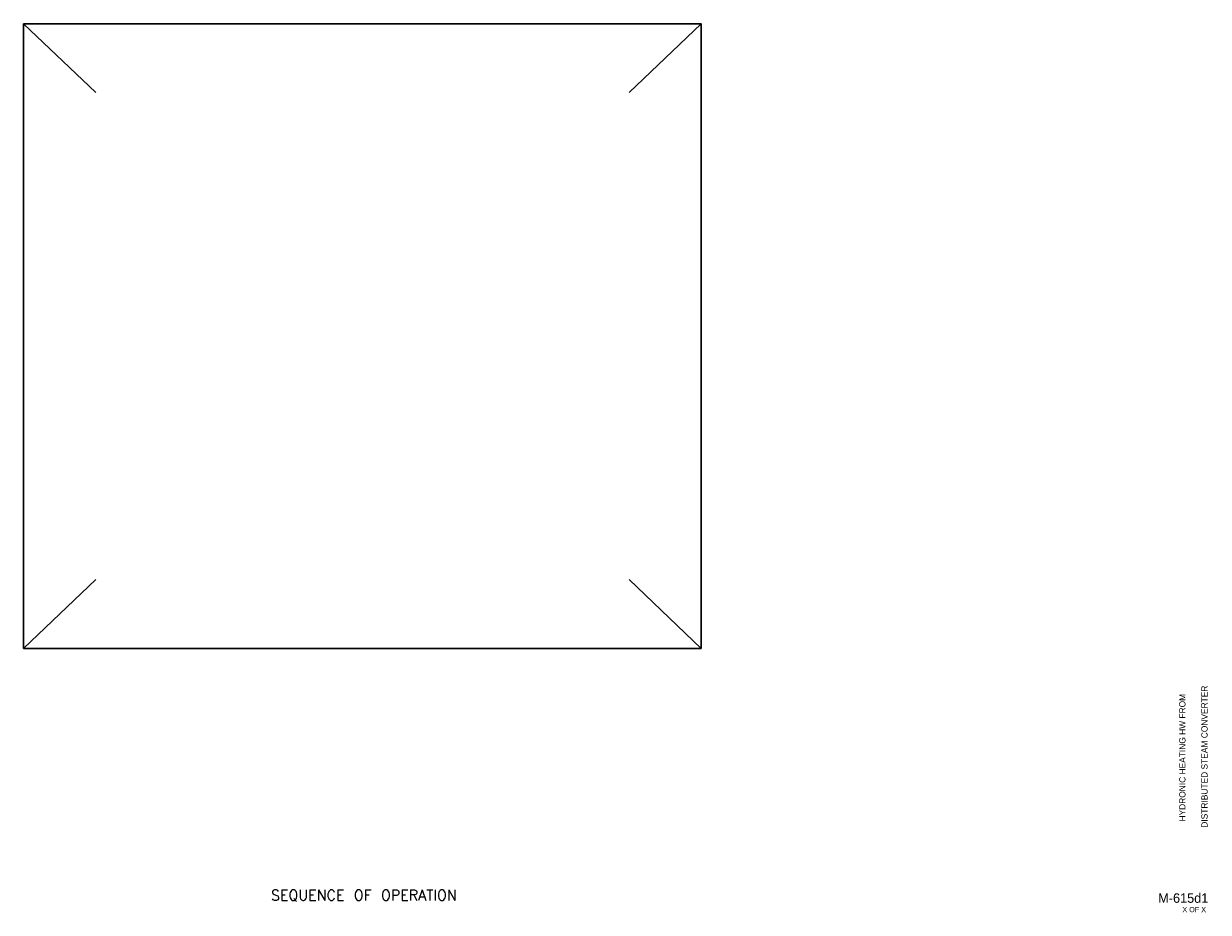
# Model space of a CAD drawing. Header units: inches. Extents: x 9.5 to 32.2, y 0.4 to 17.4.
import ezdxf
from ezdxf.enums import TextEntityAlignment as Align

# ---------------------------------------------------------------- set-up
doc = ezdxf.new("R2010")
doc.units = ezdxf.units.IN
doc.header["$MEASUREMENT"] = 0
for name, color, linetype, lineweight in [('G-ANNO-DATA', 7, 'Continuous', 0), ('M-ANNO-SYMB', 6, 'Continuous', 30), ('M-ANNO-TEXT', 2, 'Continuous', 30)]:
    doc.layers.add(name, color=color, linetype=linetype, lineweight=lineweight)
doc.styles.add('CONTROLTXT', font='txt.shx')
doc.styles.add('Style-LOW_RES_FILLED', font='LOW_RES_FILLED.shx')

msp = doc.modelspace()

# ---------------------------------------------------------------- linework, layer by layer
at = {"layer": 'M-ANNO-SYMB'}
for p, q in [((9.488, 17.438), (10.869, 16.122)), ((22.45, 17.438), (21.07, 16.122)), ((10.869, 6.8), (9.488, 5.484)), ((21.07, 6.8), (22.45, 5.484))]:
    msp.add_line(p, q, dxfattribs=at)
msp.add_3dface([(9.488, 17.438), (22.45, 17.438), (22.45, 5.484), (9.488, 5.484)], dxfattribs=at)

# ---------------------------------------------------------------- texts
at = {"layer": 'G-ANNO-DATA', "color": 7, "linetype": 'Continuous', "lineweight": 0, "style": 'Style-LOW_RES_FILLED'}
for s, p in [('HYDRONIC HEATING HW FROM', (31.657, 3.392)), ('DISTRIBUTED STEAM CONVERTER', (32.08, 3.412))]:
    msp.add_text(s, height=0.12, rotation=90, dxfattribs=at).set_placement(p, align=Align.MIDDLE_CENTER)
msp.add_text('M-615d1', height=0.1815, dxfattribs=at).set_placement((31.675, 0.706), align=Align.MIDDLE_CENTER)
msp.add_text('X OF X', height=0.1, dxfattribs=at).set_placement((31.658, 0.535), align=Align.TOP_LEFT)
at = {"layer": 'M-ANNO-TEXT', "linetype": 'Continuous', "style": 'CONTROLTXT'}
msp.add_text('SEQUENCE OF OPERATION', height=0.2, dxfattribs=at).set_placement((15.997, 0.661), align=Align.CENTER)

doc.saveas('drawing.dxf')
